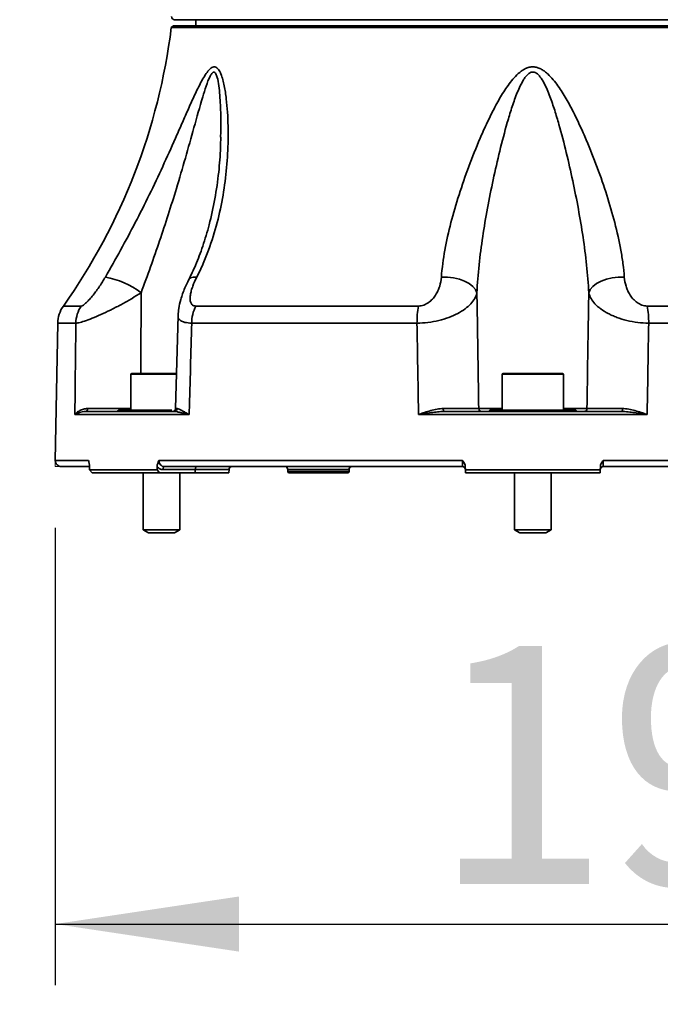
# Model space of a CAD drawing. Header units: millimetres. Extents: x 0 to 297, y 0 to 209.
# Tile 19 of 38: x 129 to 139, y 46 to 62. Entities that reach past the tile are written whole.
import ezdxf

# ---------------------------------------------------------------- set-up
doc = ezdxf.new("R2010")
doc.units = ezdxf.units.MM
doc.linetypes.add('CENTERX2', pattern=[20.32, 12.7, -2.54, 2.54, -2.54])
doc.layers.add('图层0', color=7, linetype='Continuous')
doc.styles.add('SLDTEXTSTYLE0', font='SIMSUN.TTC')
doc.styles.add('SLDTEXTSTYLE5', font='SIMSUN.TTC', dxfattribs={"bigfont": 'bigfont'})
doc.dimstyles.new('SLDDIMSTYLE0', dxfattribs={"dimtxt": 4, "dimasz": 3, "dimexe": 0, "dimexo": 0.0625, "dimgap": 1, "dimtad": 2, "dimlfac": 10, "dimrnd": 1e-09, "dimzin": 12, "dimdsep": 46, "dimtxsty": 'SLDTEXTSTYLE0', "dimsah": 1, "dimcen": 0.09, "dimadec": 0, "dimazin": 3, "dimtfac": 1, "dimtofl": 0, "dimtmove": 0, "dimatfit": 3, "dimfxl": 0, "dimfrac": 2, "dimtolj": 1, "dimtzin": 12, "dimarcsym": 0})
doc.dimstyles.new('SLDDIMSTYLE10', dxfattribs={"dimtxt": 3.5, "dimasz": 3, "dimexe": 0, "dimexo": 0.0625, "dimgap": 0.875, "dimtad": 0, "dimtih": 1, "dimtoh": 1, "dimdec": 6, "dimlfac": 2, "dimrnd": 1e-09, "dimzin": 12, "dimdsep": 46, "dimtxsty": 'SLDTEXTSTYLE0', "dimblk1": 'NONE', "dimblk2": 'NONE', "dimsah": 1, "dimcen": 0, "dimadec": 0, "dimazin": 3, "dimtfac": 1, "dimtmove": 0, "dimatfit": 3, "dimldrblk": 'NONE', "dimfxl": 0, "dimfrac": 2, "dimtolj": 1, "dimtzin": 12, "dimarcsym": 0})
doc.dimstyles.new('SLDDIMSTYLE13', dxfattribs={"dimtxt": 3.5, "dimasz": 3, "dimexe": 0, "dimexo": 0.0625, "dimgap": 0.875, "dimtad": 0, "dimtih": 1, "dimtoh": 1, "dimlfac": 2, "dimrnd": 1e-09, "dimzin": 12, "dimdsep": 46, "dimtxsty": 'SLDTEXTSTYLE0', "dimblk1": 'NONE', "dimblk2": 'NONE', "dimsah": 1, "dimcen": 0, "dimadec": 0, "dimazin": 3, "dimtol": 1, "dimtp": 0.01, "dimtfac": 1, "dimtmove": 0, "dimatfit": 3, "dimldrblk": 'NONE', "dimfxl": 0, "dimfrac": 2, "dimtolj": 1, "dimarcsym": 0})
doc.dimstyles.new('SLDDIMSTYLE4', dxfattribs={"dimtxt": 3.5, "dimasz": 3, "dimexe": 0, "dimexo": 0.0625, "dimgap": 0.875, "dimtad": 0, "dimtih": 1, "dimtoh": 1, "dimlfac": 3, "dimrnd": 1e-09, "dimzin": 12, "dimdsep": 46, "dimtxsty": 'SLDTEXTSTYLE0', "dimblk1": 'NONE', "dimblk2": 'NONE', "dimsah": 1, "dimcen": 0, "dimadec": 0, "dimazin": 3, "dimtol": 1, "dimtp": 0.03, "dimtfac": 1, "dimtmove": 0, "dimatfit": 3, "dimldrblk": 'NONE', "dimfxl": 0, "dimfrac": 2, "dimtolj": 1, "dimarcsym": 0})
doc.dimstyles.new('SLDDIMSTYLE8', dxfattribs={"dimtxt": 3.5, "dimasz": 3, "dimexe": 0, "dimexo": 0.0625, "dimgap": 0.875, "dimtad": 0, "dimtih": 1, "dimtoh": 1, "dimlfac": 3, "dimrnd": 1e-09, "dimzin": 12, "dimdsep": 46, "dimtxsty": 'SLDTEXTSTYLE0', "dimblk1": 'NONE', "dimblk2": 'NONE', "dimsah": 1, "dimcen": 0, "dimadec": 0, "dimazin": 3, "dimtfac": 1, "dimtmove": 0, "dimatfit": 3, "dimldrblk": 'NONE', "dimfxl": 0, "dimfrac": 2, "dimtolj": 1, "dimtzin": 12, "dimarcsym": 0})
doc.dimstyles.new('SLDDIMSTYLE9', dxfattribs={"dimtxt": 3.5, "dimasz": 3, "dimexe": 0, "dimexo": 0.0625, "dimgap": 0.875, "dimtad": 0, "dimtih": 1, "dimtoh": 1, "dimlfac": 2, "dimrnd": 1e-09, "dimzin": 12, "dimdsep": 46, "dimtxsty": 'SLDTEXTSTYLE0', "dimblk1": 'NONE', "dimblk2": 'NONE', "dimsah": 1, "dimcen": 0, "dimadec": 0, "dimazin": 3, "dimtfac": 1, "dimtmove": 0, "dimatfit": 3, "dimldrblk": 'NONE', "dimfxl": 0, "dimfrac": 2, "dimtolj": 1, "dimtzin": 12, "dimarcsym": 0})

# ---------------------------------------------------------------- blocks, each defined once
blk = doc.blocks.new('_D_15')
at = {"layer": '图层0'}
for p, q in [((148.908, 55.472), (148.908, 46.402)), ((129.416, 53.872), (129.416, 46.402)), ((129.416, 47.402), (148.908, 47.402))]:
    blk.add_line(p, q, dxfattribs=at)
for points in [[(129.416, 47.402), (132.416, 46.952), (132.416, 47.852)], [(148.908, 47.402), (145.908, 47.852), (145.908, 46.952)]]:
    blk.add_solid(points, dxfattribs=at)
at = {"layer": '图层0', "insert": (135.67, 52.056), "char_height": 4, "attachment_point": 1, "style": 'SLDTEXTSTYLE0'}
blk.add_mtext('195', dxfattribs=at)
blk = doc.blocks.new('SW_SYMBOL_HOLE_DEPTH')
at = {"layer": '图层0', "color": 0}
for p, q in [((0, 875), (800, 875)), ((400, 875), (400, 75)), ((100, 555), (400, 75)), ((700, 555), (400, 75))]:
    blk.add_line(p, q, dxfattribs=at)
blk = doc.blocks.new('_D_19')
at = {"layer": '图层0'}
blk.add_line((194.198, 127.557), (173.144, 127.557), dxfattribs=at)
at = {"layer": '图层0', "xscale": 0.004072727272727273, "yscale": 0.004072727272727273, "zscale": 0.004072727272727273}
blk.add_blockref('SW_SYMBOL_HOLE_DEPTH', (186.907, 127.843), dxfattribs=at)
at = {"layer": '图层0', "attachment_point": 1, "style": 'SLDTEXTSTYLE0'}
for s, insert, char_height in [('0.03', (182.252, 132.458), 2), ('+', (181.088, 132.458), 2), ('%%c', (173.144, 131.63), 3.5), ('4', (177.014, 131.63), 3.5), ('6', (190.573, 131.63), 3.5), ('0', (182.252, 130.13), 2)]:
    blk.add_mtext(s, dxfattribs=dict(at, insert=insert, char_height=char_height))
blk = doc.blocks.new('_None')
blk = doc.blocks.new('_D_23')
at = {"layer": '图层0'}
blk.add_line((235.955, 182.979), (261.78, 182.979), dxfattribs=at)
at = {"layer": '图层0', "char_height": 3.5, "attachment_point": 1}
for s, insert, style in [(' 贯穿', (251.596, 186.05), 'SLDTEXTSTYLE5'), ('6-', (237.542, 186.05), 'SLDTEXTSTYLE0'), ('%%c', (241.616, 186.05), 'SLDTEXTSTYLE0'), ('6.6', (245.486, 186.05), 'SLDTEXTSTYLE0'), ('圆周均布', (241.514, 181.977), 'SLDTEXTSTYLE5')]:
    blk.add_mtext(s, dxfattribs=dict(at, insert=insert, style=style))
blk = doc.blocks.new('_D_24')
at = {"layer": '图层0'}
blk.add_line((192.518, 91.658), (176.877, 91.658), dxfattribs=at)
at = {"layer": '图层0', "char_height": 3.5, "attachment_point": 1, "style": 'SLDTEXTSTYLE0'}
for s, insert in [('%%c', (182.987, 95.731)), ('PCD', (176.877, 95.731)), ('50', (186.857, 95.731))]:
    blk.add_mtext(s, dxfattribs=dict(at, insert=insert))
blk = doc.blocks.new('_D_25')
at = {"layer": '图层0'}
blk.add_line((200.045, 96.406), (225.667, 96.406), dxfattribs=at)
at = {"layer": '图层0', "xscale": 0.004072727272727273, "yscale": 0.004072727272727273, "zscale": 0.004072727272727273}
blk.add_blockref('SW_SYMBOL_HOLE_DEPTH', (217.927, 96.265), dxfattribs=at)
at = {"layer": '图层0', "char_height": 3.5, "attachment_point": 1}
for s, insert, style in [('4 x  M6 ', (201.632, 100.051), 'SLDTEXTSTYLE0'), (' 7', (221.593, 100.051), 'SLDTEXTSTYLE0'), ('圆周均布', (205.502, 95.978), 'SLDTEXTSTYLE5')]:
    blk.add_mtext(s, dxfattribs=dict(at, insert=insert, style=style))
blk = doc.blocks.new('_D_28')
at = {"layer": '图层0'}
blk.add_line((213.01, 48.241), (234.064, 48.241), dxfattribs=at)
at = {"layer": '图层0', "xscale": 0.004072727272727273, "yscale": 0.004072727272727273, "zscale": 0.004072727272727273}
blk.add_blockref('SW_SYMBOL_HOLE_DEPTH', (228.36, 48.527), dxfattribs=at)
at = {"layer": '图层0', "attachment_point": 1, "style": 'SLDTEXTSTYLE0'}
for s, insert, char_height in [('0.01', (223.705, 53.142), 2), ('+', (222.541, 53.142), 2), ('%%c', (214.597, 52.314), 3.5), ('6', (218.467, 52.314), 3.5), ('6', (232.027, 52.314), 3.5), ('0', (223.705, 50.814), 2)]:
    blk.add_mtext(s, dxfattribs=dict(at, insert=insert, char_height=char_height))

msp = doc.modelspace()

# ---------------------------------------------------------------- linework, layer by layer
at = {"color": 7, "linetype": 'Continuous', "lineweight": 35}
for p, q in [((137.21413696, 62.17207843), (131.36413696, 62.17207843)), ((131.71413696, 62.17207843), (131.71413696, 62.07207843)), ((143.06413696, 62.17207843), (137.21413696, 62.17207843)), ((131.34851672, 62.07207843), (131.31048225, 62.04225637)), ((143.11779167, 62.04225637), (131.31048225, 62.04225637)), ((131.34851672, 62.07207843), (143.07975721, 62.07207843)), ((131.71049054, 57.49592613), (135.34507383, 57.49592613)), ((139.08320009, 57.49592613), (142.71778338, 57.49592613)), ((131.42202649, 57.3424953), (131.38229979, 55.82104278)), ((129.45679176, 57.21577009), (129.41765844, 54.97382367)), ((135.32268511, 57.21577009), (131.64456467, 57.21577009)), ((142.78370925, 57.21577009), (139.10558882, 57.21577009)), ((130.65195914, 56.38207843), (130.65195914, 55.79207843)), ((130.66195914, 56.39207843), (131.40135637, 56.39207843)), ((136.71413696, 56.38207843), (136.71413696, 55.79207843)), ((136.72413696, 56.39207843), (137.70413696, 56.39207843)), ((137.71413696, 55.79207843), (137.71413696, 56.38207843)), ((131.60340646, 55.72295105), (129.73696342, 55.72295105)), ((129.91105256, 55.77207843), (130.46562362, 55.77207843)), ((130.45195914, 55.79207843), (130.50272283, 55.79207843)), ((130.50272283, 55.79207843), (130.60069331, 55.79207843)), ((130.56919241, 55.77207843), (131.35965533, 55.77207843)), ((130.60069331, 55.79207843), (131.31906429, 55.79207843)), ((131.35965533, 55.77207843), (131.33694427, 55.77207843)), ((139.08058, 55.72295105), (135.34769392, 55.72295105)), ((135.76553419, 55.77207843), (137.11056817, 55.77207843)), ((136.51413696, 55.79207843), (137.11616648, 55.79207843)), ((137.11616648, 55.79207843), (137.31210744, 55.79207843)), ((137.31210744, 55.79207843), (137.91413696, 55.79207843)), ((137.31770576, 55.77207843), (138.66273973, 55.77207843)), ((129.96540375, 54.87207843), (129.51764321, 54.87207843)), ((131.10976143, 54.97382367), (136.06617502, 54.97382367)), ((136.06281053, 54.87207843), (131.19943997, 54.87207843)), ((136.11285013, 54.82122065), (136.11156352, 54.87035417)), ((138.3167104, 54.87035417), (138.3154238, 54.82122065)), ((138.36209891, 54.97382367), (143.31851249, 54.97382367)), ((143.22883395, 54.87207843), (138.3654634, 54.87207843)), ((129.97691445, 54.82122065), (131.07820128, 54.82122065)), ((129.97691445, 54.82122065), (130.0203899, 54.77207843)), ((131.1203899, 54.77207843), (130.0203899, 54.77207843)), ((130.85195914, 54.77207843), (130.85195914, 53.84207696)), ((131.1203899, 54.77207843), (131.07820128, 54.82122065)), ((131.70195914, 54.77207843), (131.1203899, 54.77207843)), ((131.70263092, 54.82338727), (131.17444854, 54.82338727)), ((131.45195914, 53.84207696), (131.45195914, 54.77207843)), ((131.70263092, 54.82338727), (131.70195914, 54.77207843)), ((132.25195914, 54.77207843), (131.70195914, 54.77207843)), ((132.25195914, 54.77207843), (132.25330271, 54.82338727)), ((133.21499448, 54.82295105), (133.21553946, 54.79172938)), ((134.19273745, 54.77207843), (133.23553641, 54.77207843)), ((134.21273447, 54.79172938), (134.21327944, 54.82295105)), ((136.11285013, 54.82122065), (138.3154238, 54.82122065)), ((136.11285013, 54.82122065), (136.11413696, 54.77207843)), ((138.31413696, 54.77207843), (136.11413696, 54.77207843)), ((136.91413696, 54.77207843), (136.91413696, 53.84207696)), ((137.51413696, 53.84207696), (137.51413696, 54.77207843)), ((138.31413696, 54.77207843), (138.3154238, 54.82122065)), ((130.85195914, 53.84207696), (130.93855914, 53.79207843)), ((130.85195914, 53.84207696), (131.45195914, 53.84207696)), ((130.93855914, 53.79207843), (131.36535914, 53.79207843)), ((131.36535914, 53.79207843), (131.45195914, 53.84207696)), ((136.91413696, 53.84207696), (137.00073696, 53.79207843)), ((136.91413696, 53.84207696), (136.96391351, 53.84207696)), ((136.96391351, 53.84207696), (137.51413696, 53.84207696)), ((137.00073696, 53.79207843), (137.03614468, 53.79207843)), ((137.03614468, 53.79207843), (137.42753696, 53.79207843)), ((137.42753696, 53.79207843), (137.51413696, 53.84207696))]:
    msp.add_line(p, q, dxfattribs=at)
at = {"color": 8, "linetype": 'Continuous', "lineweight": 35}
for p, q in [((129.54861384, 57.49592613), (129.84142741, 57.49592613)), ((129.75311282, 57.21577009), (129.45679176, 57.21577009)), ((131.40181893, 56.38207843), (130.65195914, 56.38207843)), ((137.71413696, 56.38207843), (136.71413696, 56.38207843)), ((136.33098436, 55.82120581), (136.71413696, 55.82120581)), ((137.71413696, 55.82120581), (138.09728957, 55.82120581)), ((129.41765844, 54.97382367), (129.96179949, 54.97382367)), ((132.25330271, 54.82338727), (131.70263092, 54.82338727)), ((134.21327944, 54.82295105), (133.21499448, 54.82295105)), ((133.21553946, 54.79172938), (134.21273447, 54.79172938))]:
    msp.add_line(p, q, dxfattribs=at)
at = {"color": 7, "linetype": 'CENTERX2', "lineweight": 18}
msp.add_line((129.41765844, 54.97382367), (129.41588247, 54.87207843), dxfattribs=at)
at = {"color": 7, "linetype": 'Continuous', "lineweight": 18}
msp.add_line((129.51764321, 54.87207843), (129.41588247, 54.87207843), dxfattribs=at)
at = {"color": 8, "linetype": 'Continuous', "lineweight": 35, "flags": 128}
for points in [[(131.59809102, 57.9294957), (131.59953886, 57.93185813), (131.62600075, 57.95427544), (131.66922296, 57.9666186), (131.72747169, 57.96839249)], [(130.8176216, 57.71185977), (130.81404032, 56.57101945), (130.81351771, 56.39207843)]]:
    msp.add_lwpolyline(points, dxfattribs=at)
at = {"color": 7, "linetype": 'Continuous', "lineweight": 35, "flags": 128}
for points in [[(136.30108196, 57.71185977), (136.27737029, 57.76463489), (136.23479136, 57.81494298), (136.17505316, 57.86076603), (136.100552, 57.9002659), (136.01427636, 57.93185813), (135.91968705, 57.95427544), (135.82057838, 57.9666186), (135.72092592, 57.96839249)], [(138.12719196, 57.71185977), (138.15090364, 57.76463489), (138.19348257, 57.81494298), (138.25322076, 57.86076603), (138.32772193, 57.9002659), (138.41399757, 57.93185813), (138.50858687, 57.95427544), (138.60769555, 57.9666186), (138.70734801, 57.96839249)], [(131.19943997, 54.87207843), (131.19464298, 54.87114935), (131.19002426, 54.86839665), (131.18575546, 54.86392262), (131.18199521, 54.85789352), (131.17888327, 54.85053343), (131.17653527, 54.84211587), (131.17503849, 54.83295365), (131.17444854, 54.82338727)], [(131.72762235, 54.87207843), (131.72282536, 54.87114935), (131.71820664, 54.86839665), (131.71393784, 54.86392262), (131.71017759, 54.85789352), (131.70706565, 54.85053343), (131.70471766, 54.84211587), (131.70322087, 54.83295365), (131.70263092, 54.82338727)]]:
    msp.add_lwpolyline(points, dxfattribs=at)
at = {"color": 7, "linetype": 'Continuous', "lineweight": 35}
for centre, radius, start, end in [((131.36413696, 62.22207843), 0.05, 180, 270), ((121.38657857, 63.273571), 10, 324.706538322, 352.927137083), ((129.99596921, 56.63495854), 1.35455856, 52.657150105, 79.86790697), ((129.95671561, 57.20704389), 0.5, 144.706538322, 179), ((130.26643502, 57.20795157), 0.51338174, 145.879412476, 179.127383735), ((132.28494114, 57.21291253), 0.64038284, 153.77199377, 179.744330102), ((137.05335083, 57.21843623), 1.73066777, 170.773548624, 180.088265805), ((137.3749231, 57.21843623), 1.73066777, 359.911734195, 9.226451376), ((130.66195914, 56.38207843), 0.01, 90, 180), ((136.72413696, 56.38207843), 0.01, 90, 180), ((137.70413696, 56.38207843), 0.01, 0, 90), ((129.90227142, 55.81534242), 0.04414614, 281.473266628, 7.153335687), ((131.3326681, 55.82207842), 0.04999999, 270.065186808, 0.320671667), ((131.35887513, 55.82125136), 0.04917912, 270.909002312, 359.520430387), ((135.80746105, 55.80979469), 0.05639484, 168.705503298, 221.973690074), ((136.38075551, 55.82185334), 0.04977537, 180.745387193, 269.754829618), ((138.04751841, 55.82185334), 0.04977537, 270.245170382, 359.254612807), ((138.62081288, 55.80979469), 0.05639484, 318.026309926, 11.294496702), ((130.41195914, 55.82207843), 0.05, 270, 323.130102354), ((130.46510948, 55.81744093), 0.04536541, 270.649357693, 326.008406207), ((130.56754714, 55.80947748), 0.03743522, 272.518951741, 332.304173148), ((136.47413696, 55.82207843), 0.05, 270, 323.130102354), ((137.08667093, 55.78955117), 0.02960363, 323.827173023, 4.897296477), ((137.341603, 55.78955117), 0.02960363, 175.102703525, 216.172826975), ((137.95413696, 55.82207843), 0.05, 216.869897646, 270), ((129.51764321, 54.97207843), 0.1, 179, 270), ((132.30328557, 54.82207843), 0.05, 90, 178.5), ((133.1650021, 54.82207843), 0.05, 1, 90), ((134.26327183, 54.82207843), 0.05, 90, 179), ((136.06281053, 54.82207843), 0.05, 1.5, 90), ((138.3654634, 54.82207843), 0.05, 90, 178.5), ((133.23553641, 54.79207843), 0.02, 181, 270), ((134.19273751, 54.79207843), 0.02, 270, 359)]:
    msp.add_arc(centre, radius, start, end, dxfattribs=at)
for centre, major_axis, start_param, end_param in [((142.33239164, -378.15174763), (-7.68055103, 586.44921379), 0.7399106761, 0.7400349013), ((132.09588229, -378.15174763), (7.68055103, 586.44921379), 0.7403533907, 0.7404776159)]:
    msp.add_ellipse(centre, major_axis=major_axis, ratio=0.0169017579, start_param=start_param, end_param=end_param, dxfattribs=at)
for points, knots in [([(130.23426064, 57.96839249), (130.31858982, 58.11455812), (130.40177841, 58.26168039), (130.56488843, 58.55818819), (130.64482293, 58.7075682), (130.8011224, 59.00865283), (130.87749038, 59.1603563), (131.02676422, 59.4659745), (131.09984799, 59.6202997), (131.2418062, 59.92799959), (131.31075688, 60.08155783), (131.41223916, 60.31086647), (131.44574793, 60.38712572), (131.51245676, 60.53905693), (131.54565395, 60.61474014), (131.6120093, 60.76445002), (131.64518238, 60.83856645), (131.71253965, 60.98419157), (131.746739, 61.05592037), (131.80007895, 61.15834569), (131.81828066, 61.19173278), (131.85566022, 61.25498952), (131.8748323, 61.28494591), (131.90511153, 61.32532295), (131.91553198, 61.33807789), (131.93676025, 61.36091091), (131.94755538, 61.37099799), (131.96967947, 61.3874897), (131.98077855, 61.39368883), (132.00280841, 61.40098072), (132.01390944, 61.40202376), (132.03485009, 61.3985226), (132.04488939, 61.39401683), (132.06362322, 61.38051843), (132.07221949, 61.37167888), (132.08825092, 61.35091511), (132.09568755, 61.33894809), (132.10933109, 61.3133405), (132.11559778, 61.29962321), (132.13315194, 61.25648668), (132.14325782, 61.22494446), (132.16107873, 61.15982485), (132.16880817, 61.1261987), (132.1895646, 61.0233451), (132.20020235, 60.95218888), (132.21741207, 60.8073623), (132.22392536, 60.73362848), (132.2336181, 60.58457857), (132.23676485, 60.50945986), (132.24005678, 60.35922116), (132.24020408, 60.28397135), (132.23642367, 60.05811451), (132.22830872, 59.90741655), (132.20084073, 59.60646476), (132.181471, 59.45619864), (132.13031601, 59.15629866), (132.09853396, 59.006663), (132.02049252, 58.70793778), (131.97425206, 58.55885212), (131.89157665, 58.335332), (131.86186007, 58.26106716), (131.79809278, 58.11390406), (131.76399495, 58.04087379), (131.72747169, 57.96839249)], [0, 0, 0, 0, 0.0625, 0.0625, 0.125, 0.125, 0.1875, 0.1875, 0.25, 0.25, 0.3125, 0.3125, 0.34375, 0.34375, 0.375, 0.375, 0.40625, 0.40625, 0.4375, 0.4375, 0.453125, 0.453125, 0.46875, 0.46875, 0.4765625, 0.4765625, 0.484375, 0.484375, 0.4921875, 0.4921875, 0.5, 0.5, 0.5078125, 0.5078125, 0.515625, 0.515625, 0.5234375, 0.5234375, 0.53125, 0.53125, 0.546875, 0.546875, 0.5625, 0.5625, 0.59375, 0.59375, 0.625, 0.625, 0.65625, 0.65625, 0.6875, 0.6875, 0.75, 0.75, 0.8125, 0.8125, 0.875, 0.875, 0.9375, 0.9375, 0.96875, 0.96875, 1, 1, 1, 1]), ([(135.72092592, 57.96839249), (135.73160237, 58.11455812), (135.7515771, 58.26168039), (135.80502273, 58.55818819), (135.83853722, 58.7075682), (135.91623242, 59.00865283), (135.96042655, 59.1603563), (136.05796427, 59.4659745), (136.11146316, 59.6202997), (136.22622374, 59.92799959), (136.28747689, 60.08155783), (136.38610511, 60.31086647), (136.4201212, 60.38712572), (136.49094388, 60.53905693), (136.52774563, 60.61474014), (136.60481125, 60.76445002), (136.64507117, 60.83856645), (136.73111847, 60.98419157), (136.77688172, 61.05592037), (136.85284804, 61.15834569), (136.87952054, 61.19173278), (136.93629152, 61.25498952), (136.96635416, 61.28494591), (137.01597912, 61.32532295), (137.03340853, 61.33807789), (137.06981251, 61.36091091), (137.08875871, 61.37099799), (137.12870924, 61.3874897), (137.1493066, 61.39368883), (137.19148589, 61.40098072), (137.21342038, 61.40202376), (137.25620302, 61.3985226), (137.2774411, 61.39401683), (137.31841011, 61.38051843), (137.33790566, 61.37167888), (137.37543555, 61.35091511), (137.39348497, 61.33894809), (137.42765063, 61.3133405), (137.44390635, 61.29962321), (137.49087058, 61.25648668), (137.51994839, 61.22494446), (137.57442123, 61.15982485), (137.59985334, 61.1261987), (137.67273405, 61.0233451), (137.71684281, 60.95218888), (137.80042017, 60.8073623), (137.83978489, 60.73362848), (137.91536047, 60.58457857), (137.95143344, 60.50945986), (138.0207074, 60.35922116), (138.05396024, 60.28397135), (138.15029433, 60.05811451), (138.21000815, 59.90741655), (138.32165529, 59.60646476), (138.37355341, 59.45619864), (138.46901273, 59.15629866), (138.5125731, 59.006663), (138.58962313, 58.70793778), (138.6231344, 58.55885212), (138.66341966, 58.335332), (138.67512042, 58.26106716), (138.69442448, 58.11390406), (138.70205372, 58.04087379), (138.70734801, 57.96839249)], [0, 0, 0, 0, 0.0625, 0.0625, 0.125, 0.125, 0.1875, 0.1875, 0.25, 0.25, 0.3125, 0.3125, 0.34375, 0.34375, 0.375, 0.375, 0.40625, 0.40625, 0.4375, 0.4375, 0.453125, 0.453125, 0.46875, 0.46875, 0.4765625, 0.4765625, 0.484375, 0.484375, 0.4921875, 0.4921875, 0.5, 0.5, 0.5078125, 0.5078125, 0.515625, 0.515625, 0.5234375, 0.5234375, 0.53125, 0.53125, 0.546875, 0.546875, 0.5625, 0.5625, 0.59375, 0.59375, 0.625, 0.625, 0.65625, 0.65625, 0.6875, 0.6875, 0.75, 0.75, 0.8125, 0.8125, 0.875, 0.875, 0.9375, 0.9375, 0.96875, 0.96875, 1, 1, 1, 1]), ([(138.12719196, 57.71185977), (138.12045017, 57.86188226), (138.10827302, 58.0130997), (138.07610753, 58.31722157), (138.0561794, 58.46946437), (137.98774282, 58.92693915), (137.93090015, 59.23296207), (137.83292147, 59.69336693), (137.79807052, 59.8470546), (137.72334035, 60.15462782), (137.6835516, 60.30853101), (137.617969, 60.53905356), (137.59513027, 60.61574935), (137.54657835, 60.76814997), (137.52091567, 60.84392803), (137.47838638, 60.95625673), (137.46352651, 60.99347266), (137.43161474, 61.06715445), (137.41457564, 61.10370547), (137.37652438, 61.17507383), (137.35590181, 61.20973231), (137.31816233, 61.25730724), (137.30428526, 61.27251399), (137.28089017, 61.2917553), (137.27263221, 61.29759952), (137.25466783, 61.30749203), (137.24505581, 61.31143592), (137.22505751, 61.31611376), (137.21448438, 61.31680953), (137.1939946, 61.31453991), (137.18420396, 61.31170744), (137.16532438, 61.30342041), (137.15642391, 61.29803556), (137.13982368, 61.28590866), (137.13213811, 61.27920017), (137.11028688, 61.25781026), (137.0972625, 61.2418148), (137.07343852, 61.20888461), (137.06255928, 61.19180928), (137.03176146, 61.13950067), (137.01362301, 61.10315129), (136.97979441, 61.02935838), (136.96418948, 60.99193739), (136.91970776, 60.87876087), (136.89315599, 60.80220796), (136.84316913, 60.64845833), (136.81979453, 60.57115649), (136.75272697, 60.33854479), (136.71207287, 60.18269958), (136.63575798, 59.87102637), (136.60016929, 59.71507051), (136.53342483, 59.40318982), (136.5023, 59.24727888), (136.44509795, 58.93694644), (136.41898558, 58.78235657), (136.37275298, 58.47440129), (136.35262375, 58.32103655), (136.32020648, 58.01554228), (136.30789265, 57.86341517), (136.30108196, 57.71185977)], [0, 0, 0, 0, 0.0625, 0.0625, 0.125, 0.125, 0.25, 0.25, 0.3125, 0.3125, 0.375, 0.375, 0.40625, 0.40625, 0.4375, 0.4375, 0.453125, 0.453125, 0.46875, 0.46875, 0.484375, 0.484375, 0.4921875, 0.4921875, 0.49609375, 0.49609375, 0.5, 0.5, 0.50390625, 0.50390625, 0.5078125, 0.5078125, 0.51171875, 0.51171875, 0.515625, 0.515625, 0.5234375, 0.5234375, 0.53125, 0.53125, 0.546875, 0.546875, 0.5625, 0.5625, 0.59375, 0.59375, 0.625, 0.625, 0.6875, 0.6875, 0.75, 0.75, 0.8125, 0.8125, 0.875, 0.875, 0.9375, 0.9375, 1, 1, 1, 1]), ([(132.11810075, 60.2517286), (132.11750898, 60.19603028), (132.11550111, 60.00704583), (132.08784687, 59.67078386), (132.0281759, 59.24830417), (131.93979159, 58.84329443), (131.83181527, 58.48206354), (131.72145092, 58.18448938), (131.63483845, 58.00600247), (131.59770264, 57.92947473)], [0, 0, 0, 0, 0.0709757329, 0.2408207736, 0.4250822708, 0.6067309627, 0.7589044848, 0.8966283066, 1, 1, 1, 1]), ([(129.84142741, 57.49592613), (129.84972849, 57.49592613), (129.86191468, 57.50152676), (129.88375765, 57.51653235), (129.89171359, 57.5226829), (129.90818572, 57.53652929), (129.91676191, 57.54426146), (129.94333636, 57.56956626), (129.96170756, 57.58878961), (129.9985698, 57.62996966), (130.01725789, 57.65216646), (130.05383726, 57.69783144), (130.07197001, 57.72159564), (130.10717922, 57.76974181), (130.12421781, 57.79405806), (130.17384454, 57.86766742), (130.20496438, 57.91761402), (130.23426064, 57.96839249)], [0, 0, 0, 0, 0.125, 0.125, 0.1875, 0.1875, 0.25, 0.25, 0.375, 0.375, 0.5, 0.5, 0.625, 0.625, 0.75, 0.75, 1, 1, 1, 1]), ([(131.59838713, 57.92646032), (131.57588402, 57.88117449), (131.52265635, 57.77405776), (131.46780598, 57.617084), (131.43077314, 57.4685898), (131.42536372, 57.38037868), (131.42307641, 57.34307972)], [0, 0, 0, 0, 0.2397629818, 0.5671227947, 0.8169633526, 1, 1, 1, 1]), ([(131.72747169, 57.96839249), (131.70186861, 57.91758257), (131.67980841, 57.86760673), (131.65285578, 57.79395705), (131.64491165, 57.76962796), (131.63159019, 57.72145753), (131.6262545, 57.69769389), (131.61920129, 57.65226606), (131.61741173, 57.63042189), (131.61862253, 57.58896787), (131.62165977, 57.56960843), (131.63427763, 57.53602139), (131.6440336, 57.52158483), (131.66471879, 57.50650701), (131.67269473, 57.50254586), (131.69025123, 57.49728896), (131.69990013, 57.49592613), (131.71049054, 57.49592613)], [0, 0, 0, 0, 0.25, 0.25, 0.375, 0.375, 0.5, 0.5, 0.625, 0.625, 0.75, 0.75, 0.875, 0.875, 0.9375, 0.9375, 1, 1, 1, 1]), ([(135.34507383, 57.49592613), (135.37448233, 57.49592613), (135.40449886, 57.50152676), (135.44693035, 57.51653235), (135.46082389, 57.5226829), (135.48714832, 57.53652929), (135.4997067, 57.54426146), (135.53581776, 57.56956626), (135.55719157, 57.58878961), (135.59530666, 57.62996966), (135.61220994, 57.65216646), (135.64169745, 57.69783144), (135.65448287, 57.72159564), (135.67636875, 57.76974181), (135.68546433, 57.79405806), (135.70814625, 57.86766742), (135.71721688, 57.91761402), (135.72092592, 57.96839249)], [0, 0, 0, 0, 0.125, 0.125, 0.1875, 0.1875, 0.25, 0.25, 0.375, 0.375, 0.5, 0.5, 0.625, 0.625, 0.75, 0.75, 1, 1, 1, 1]), ([(138.70734801, 57.96839249), (138.71105935, 57.91758257), (138.72013867, 57.86760673), (138.74284458, 57.79395705), (138.75195004, 57.76962796), (138.77386077, 57.72145753), (138.78666389, 57.69769389), (138.81600108, 57.65226606), (138.83258621, 57.63042189), (138.87088042, 57.58896787), (138.89242467, 57.56960843), (138.94029767, 57.53602139), (138.96705889, 57.52158483), (139.00969122, 57.50650701), (139.02444555, 57.50254586), (139.05374402, 57.49728896), (139.06844471, 57.49592613), (139.08320009, 57.49592613)], [0, 0, 0, 0, 0.25, 0.25, 0.375, 0.375, 0.5, 0.5, 0.625, 0.625, 0.75, 0.75, 0.875, 0.875, 0.9375, 0.9375, 1, 1, 1, 1]), ([(130.8176216, 57.71185977), (130.76951954, 57.68090855), (130.72028887, 57.65054184), (130.6196496, 57.5909058), (130.5682416, 57.56163653), (130.46312879, 57.50417036), (130.4092902, 57.47593112), (130.30337678, 57.42268091), (130.25128763, 57.39763097), (130.14912926, 57.35072821), (130.10007571, 57.32934936), (130.00764121, 57.29127292), (129.96380417, 57.27441226), (129.88567499, 57.24681876), (129.85078599, 57.23586932), (129.79297177, 57.22076075), (129.76969678, 57.21649868), (129.75311282, 57.21577009)], [0, 0, 0, 0, 0.125, 0.125, 0.25, 0.25, 0.375, 0.375, 0.5, 0.5, 0.625, 0.625, 0.75, 0.75, 0.875, 0.875, 1, 1, 1, 1]), ([(136.30108196, 57.71185977), (136.29370385, 57.68090855), (136.2816048, 57.65054184), (136.24820197, 57.5909058), (136.22690181, 57.56163653), (136.17433136, 57.50417036), (136.14287515, 57.47593112), (136.0713095, 57.42268091), (136.03131974, 57.39763097), (135.94219259, 57.35072821), (135.89389605, 57.32934936), (135.79065335, 57.29127292), (135.73504963, 57.27441226), (135.62061733, 57.24681876), (135.56092597, 57.23586932), (135.44164576, 57.22076075), (135.38139743, 57.21649868), (135.32268511, 57.21577009)], [0, 0, 0, 0, 0.125, 0.125, 0.25, 0.25, 0.375, 0.375, 0.5, 0.5, 0.625, 0.625, 0.75, 0.75, 0.875, 0.875, 1, 1, 1, 1]), ([(136.30108196, 57.71185977), (136.30704475, 57.33157967), (136.31303863, 56.95129957), (136.31906378, 56.57101945), (136.32302379, 56.32108158), (136.3269973, 56.07114369), (136.33098436, 55.82120581)], [0.010401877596, 0.010401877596, 0.010401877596, 0.010401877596, 0.021812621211, 0.021812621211, 0.021812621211, 0.029312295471, 0.029312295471, 0.029312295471, 0.029312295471]), ([(138.09728957, 55.82120581), (138.1063294, 56.38788798), (138.11529957, 56.95457014), (138.12420063, 57.52125228), (138.12519861, 57.58478811), (138.12619572, 57.64832394), (138.12719196, 57.71185977)], [0.000491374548, 0.000491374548, 0.000491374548, 0.000491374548, 0.017495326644, 0.017495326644, 0.017495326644, 0.019401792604, 0.019401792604, 0.019401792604, 0.019401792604]), ([(139.10558882, 57.21577009), (139.04678848, 57.21649977), (138.98734247, 57.2206808), (138.86719253, 57.23587853), (138.80807889, 57.24671492), (138.69270064, 57.27454055), (138.6380511, 57.29112261), (138.56024668, 57.3198046), (138.53488338, 57.33007079), (138.48659549, 57.35144333), (138.46357494, 57.36257463), (138.39765756, 57.39725577), (138.35787699, 57.42208191), (138.30417564, 57.46192119), (138.28729808, 57.47563924), (138.25622184, 57.5033437), (138.24191695, 57.51740519), (138.20251864, 57.56021567), (138.18091249, 57.58958714), (138.14683309, 57.65007241), (138.13457413, 57.68089155), (138.12719196, 57.71185977)], [0, 0, 0, 0, 0.125, 0.125, 0.25, 0.25, 0.375, 0.375, 0.4375, 0.4375, 0.5, 0.5, 0.625, 0.625, 0.6875, 0.6875, 0.75, 0.75, 0.875, 0.875, 1, 1, 1, 1]), ([(129.73696342, 55.72295105), (129.73713908, 55.73932684), (129.73731479, 55.75570263), (129.73749055, 55.77207843), (129.7426556, 56.2533076), (129.74786355, 56.73453819), (129.75311282, 57.21577009)], [-0.000491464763, -0.000491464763, -0.000491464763, -0.000491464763, 0, 0, 0, 0.014442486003, 0.014442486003, 0.014442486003, 0.014442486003]), ([(131.64456467, 57.21577009), (131.63133832, 56.73453819), (131.61807232, 56.2533076), (131.6047651, 55.77207843), (131.60431226, 55.75570263), (131.60385938, 55.73932684), (131.60340646, 55.72295105)], [0.001563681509, 0.001563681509, 0.001563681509, 0.001563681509, 0.016006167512, 0.016006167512, 0.016006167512, 0.016497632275, 0.016497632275, 0.016497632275, 0.016497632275]), ([(135.34769392, 55.72295105), (135.34741666, 55.73932684), (135.34713949, 55.75570263), (135.34686242, 55.77207843), (135.33872024, 56.2533076), (135.3306622, 56.73453819), (135.32268511, 57.21577009)], [-0.000491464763, -0.000491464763, -0.000491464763, -0.000491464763, 0, 0, 0, 0.014442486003, 0.014442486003, 0.014442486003, 0.014442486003]), ([(139.10558882, 57.21577009), (139.09761173, 56.73453819), (139.08955369, 56.2533076), (139.08141151, 55.77207843), (139.08113444, 55.75570263), (139.08085727, 55.73932684), (139.08058, 55.72295105)], [0.001563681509, 0.001563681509, 0.001563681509, 0.001563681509, 0.016006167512, 0.016006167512, 0.016006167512, 0.016497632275, 0.016497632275, 0.016497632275, 0.016497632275]), ([(129.94607395, 55.82083973), (129.92069881, 55.82085842), (129.89745802, 55.81688354), (129.85467617, 55.80488188), (129.83504811, 55.79668531), (129.80015333, 55.77815472), (129.78479267, 55.76779744), (129.76465514, 55.7514394), (129.7584296, 55.7458456), (129.74694681, 55.7344815), (129.74166, 55.7286713), (129.73696342, 55.72295105)], [0, 0, 0, 0, 0.25, 0.25, 0.5, 0.5, 0.75, 0.75, 0.875, 0.875, 1, 1, 1, 1]), ([(131.40805252, 55.82083973), (131.41694466, 55.82085842), (131.42782134, 55.81688354), (131.45345882, 55.80488188), (131.46833675, 55.79668531), (131.50131092, 55.77815472), (131.51942222, 55.76779744), (131.54905466, 55.7514394), (131.5593447, 55.7458456), (131.58077581, 55.7344815), (131.59199778, 55.7286713), (131.60340646, 55.72295105)], [0, 0, 0, 0, 0.25, 0.25, 0.5, 0.5, 0.75, 0.75, 0.875, 0.875, 1, 1, 1, 1]), ([(135.75215838, 55.82083973), (135.71789111, 55.82085842), (135.68377365, 55.81688354), (135.61535431, 55.80488188), (135.58084832, 55.79668531), (135.51297937, 55.77815472), (135.47950741, 55.76779744), (135.42973745, 55.7514394), (135.41322187, 55.7458456), (135.38030797, 55.7344815), (135.36379918, 55.7286713), (135.34769392, 55.72295105)], [0, 0, 0, 0, 0.25, 0.25, 0.5, 0.5, 0.75, 0.75, 0.875, 0.875, 1, 1, 1, 1]), ([(135.75215838, 55.82083973), (135.82780677, 55.82079846), (135.89857008, 55.82077571), (135.9975333, 55.82076884), (136.02923802, 55.82077126), (136.08813334, 55.82078524), (136.1156082, 55.82079676), (136.16660494, 55.82082886), (136.19028699, 55.82084969), (136.23234624, 55.82089954), (136.25081897, 55.82092852), (136.29870423, 55.82102738), (136.3206607, 55.82111017), (136.33098436, 55.82120581)], [0, 0, 0, 0, 0.25, 0.25, 0.375, 0.375, 0.5, 0.5, 0.625, 0.625, 0.75, 0.75, 1, 1, 1, 1]), ([(138.09728957, 55.82120581), (138.10761325, 55.82111017), (138.12889605, 55.82102922), (138.17693465, 55.82092937), (138.19571571, 55.82089986), (138.23755132, 55.82085013), (138.2607292, 55.82082961), (138.31161403, 55.82079727), (138.33957999, 55.82078543), (138.39868471, 55.8207713), (138.42983508, 55.82076889), (138.52799434, 55.82077538), (138.60046677, 55.82079846), (138.67611554, 55.82083973)], [0, 0, 0, 0, 0.25, 0.25, 0.375, 0.375, 0.5, 0.5, 0.625, 0.625, 0.75, 0.75, 1, 1, 1, 1]), ([(138.67611554, 55.82083973), (138.71038282, 55.82085842), (138.74450028, 55.81688354), (138.81291962, 55.80488188), (138.8474256, 55.79668531), (138.91529456, 55.77815472), (138.94876651, 55.76779744), (138.99853648, 55.7514394), (139.01505206, 55.7458456), (139.04796596, 55.7344815), (139.06447475, 55.7286713), (139.08058, 55.72295105)], [0, 0, 0, 0, 0.25, 0.25, 0.5, 0.5, 0.75, 0.75, 0.875, 0.875, 1, 1, 1, 1]), ([(129.91105256, 55.77207843), (129.8916782, 55.77207843), (129.87362922, 55.77001272), (129.83990697, 55.76390317), (129.82421206, 55.75979654), (129.79526792, 55.75050824), (129.78199749, 55.74531343), (129.7577486, 55.7344068), (129.7467428, 55.72867147), (129.73696342, 55.72295105)], [0, 0, 0, 0, 0.25, 0.25, 0.5, 0.5, 0.75, 0.75, 1, 1, 1, 1]), ([(130.56919241, 55.77207843), (130.54963134, 55.77207843), (130.53112678, 55.77196399), (130.49660188, 55.77196408), (130.48056318, 55.77207843), (130.46562362, 55.77207843)], [0, 0, 0, 0, 0.5, 0.5, 1, 1, 1, 1]), ([(131.35965533, 55.77207843), (131.37571183, 55.77207843), (131.39294054, 55.77001272), (131.42961681, 55.76390317), (131.44910352, 55.75979654), (131.4899526, 55.75050824), (131.5113296, 55.74531343), (131.55597235, 55.7344068), (131.57931401, 55.72867147), (131.60340646, 55.72295105)], [0, 0, 0, 0, 0.25, 0.25, 0.5, 0.5, 0.75, 0.75, 1, 1, 1, 1]), ([(135.76553419, 55.77207843), (135.73010334, 55.77207843), (135.69482564, 55.77001272), (135.62442712, 55.76390317), (135.5892455, 55.75979654), (135.51945228, 55.75050824), (135.48480486, 55.74531343), (135.41591321, 55.7344068), (135.38156575, 55.72867147), (135.34769392, 55.72295105)], [0, 0, 0, 0, 0.25, 0.25, 0.5, 0.5, 0.75, 0.75, 1, 1, 1, 1]), ([(137.31770576, 55.77207843), (137.28320397, 55.77207843), (137.24863197, 55.77196399), (137.17957928, 55.77196408), (137.14506729, 55.77207843), (137.11056817, 55.77207843)], [0, 0, 0, 0, 0.5, 0.5, 1, 1, 1, 1]), ([(138.66273973, 55.77207843), (138.69817059, 55.77207843), (138.73344828, 55.77001272), (138.8038468, 55.76390317), (138.83902842, 55.75979654), (138.90882164, 55.75050824), (138.94346907, 55.74531343), (139.01236071, 55.7344068), (139.04670817, 55.72867147), (139.08058, 55.72295105)], [0, 0, 0, 0, 0.25, 0.25, 0.5, 0.5, 0.75, 0.75, 1, 1, 1, 1]), ([(129.97718044, 54.87035417), (129.97728558, 54.88976901), (129.97531895, 54.90840621), (129.96957794, 54.94266486), (129.96576086, 54.95849081), (129.96179949, 54.97382367)], [0, 0, 0, 0, 0.5, 0.5, 1, 1, 1, 1]), ([(131.07975388, 54.87035417), (131.08036742, 54.88976901), (131.08437894, 54.90840621), (131.09536065, 54.94266486), (131.10241608, 54.95849081), (131.10976143, 54.97382367)], [0, 0, 0, 0, 0.5, 0.5, 1, 1, 1, 1]), ([(131.17444854, 54.82338727), (131.16549893, 54.82338727), (131.1567147, 54.82442047), (131.13946495, 54.82847794), (131.13090615, 54.83155575), (131.10658102, 54.84358533), (131.09189764, 54.85538222), (131.07975388, 54.87035417)], [0, 0, 0, 0, 0.25, 0.25, 0.5, 0.5, 1, 1, 1, 1]), ([(131.10976143, 54.97382367), (131.10921396, 54.96034637), (131.11122052, 54.94689052), (131.11978737, 54.92227251), (131.12644936, 54.91088857), (131.14316098, 54.89216813), (131.15328117, 54.88469868), (131.17543138, 54.87465008), (131.18730329, 54.87207843), (131.19943997, 54.87207843)], [0, 0, 0, 0, 0.25, 0.25, 0.5, 0.5, 0.75, 0.75, 1, 1, 1, 1]), ([(136.06281053, 54.87207843), (136.06379394, 54.87207843), (136.06465283, 54.87465008), (136.06604946, 54.88469868), (136.06657486, 54.89216813), (136.06720039, 54.91088857), (136.06730134, 54.92227251), (136.0670602, 54.94689052), (136.06671801, 54.96034637), (136.06617502, 54.97382367)], [0, 0, 0, 0, 0.25, 0.25, 0.5, 0.5, 0.75, 0.75, 1, 1, 1, 1]), ([(136.11156352, 54.87035417), (136.11105513, 54.88976901), (136.10507697, 54.90840621), (136.08835425, 54.94266486), (136.07748175, 54.95849081), (136.06617502, 54.97382367)], [0, 0, 0, 0, 0.5, 0.5, 1, 1, 1, 1]), ([(138.3167104, 54.87035417), (138.3172188, 54.88976901), (138.32319696, 54.90840621), (138.33991967, 54.94266486), (138.35079218, 54.95849081), (138.36209891, 54.97382367)], [0, 0, 0, 0, 0.5, 0.5, 1, 1, 1, 1]), ([(138.36209891, 54.97382367), (138.36155592, 54.96034637), (138.36121373, 54.94689052), (138.36097259, 54.92227251), (138.36107353, 54.91088857), (138.36169906, 54.89216813), (138.36222446, 54.88469868), (138.36362109, 54.87465008), (138.36447998, 54.87207843), (138.3654634, 54.87207843)], [0, 0, 0, 0, 0.25, 0.25, 0.5, 0.5, 0.75, 0.75, 1, 1, 1, 1])]:
    msp.add_open_spline(points, degree=3, knots=knots, dxfattribs=at)
at = {"color": 8, "linetype": 'Continuous', "lineweight": 35}
for points, knots in [([(132.11596078, 60.25178602), (132.11850658, 60.33397772), (132.12439017, 60.52393058), (132.11348523, 60.81921516), (132.09326746, 61.07835807), (132.06148654, 61.24260615), (132.03396732, 61.30235202), (132.01532651, 61.31577898), (132.0005786, 61.31692003), (131.98694907, 61.30958208), (131.96671829, 61.28816932), (131.92711323, 61.22061122), (131.87854364, 61.08702215), (131.79095548, 60.80749796), (131.637206, 60.24806901), (131.41371789, 59.46041973), (131.1704248, 58.7005188), (130.97315757, 58.13338564), (130.86946217, 57.85235551), (130.8176216, 57.71185977)], [0, 0, 0, 0, 0.0505967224, 0.1169338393, 0.1836763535, 0.2143986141, 0.228496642, 0.2350215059, 0.2386328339, 0.2458633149, 0.2504392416, 0.2634421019, 0.3009252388, 0.3387586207, 0.4424592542, 0.6467483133, 0.8223929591, 0.9112086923, 1, 1, 1, 1]), ([(131.64456467, 57.21577009), (131.60405885, 57.2185663), (131.52606773, 57.22395022), (131.45164389, 57.26259471), (131.41088826, 57.3002289), (131.42601493, 57.33720471), (131.42811353, 57.34233455)], [0, 0, 0, 0, 0.2955567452, 0.5690738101, 0.9402154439, 1, 1, 1, 1]), ([(129.94607395, 55.82083973), (130.01635906, 55.82080678), (130.15692938, 55.82074089), (130.41165917, 55.82081481), (130.57644595, 55.82096347), (130.65195914, 55.8210316)], [0, 0, 0, 0, 0.3513870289, 0.702774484, 1, 1, 1, 1]), ([(131.39196202, 55.82078912), (131.38883843, 55.82078717), (131.38167712, 55.82078271), (131.396312, 55.82081471), (131.40613033, 55.82083563), (131.40805252, 55.82083973)], [0, 0, 0, 0, 0.3835340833, 0.8793108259, 1, 1, 1, 1])]:
    msp.add_open_spline(points, degree=3, knots=knots, dxfattribs=at)
msp.add_open_spline([(129.96406334, 54.95080229), (129.96255085, 54.95839127), (129.96179691, 54.96606514), (129.96179949, 54.97382367)], degree=3, dxfattribs=at)

# ---------------------------------------------------------------- dimensions: what is measured, and where the dimension line sits
at = {"layer": '图层0'}
for p1, text, dimstyle, picture, middle in [((1.46060327, 1.0908017), '6-<> 贯穿\\P圆周均布', 'SLDDIMSTYLE8', '_D_23', (249.66142151, 182.47775125)), ((0.85078275, 0.60083071), '<>{\\fGDT;x}6', 'SLDDIMSTYLE4', '_D_19', (182.87726743, 130.09385102)), ((13.95363474, 4.85164052), 'PCD<>', 'SLDDIMSTYLE9', '_D_24', (183.90369813, 94.19487869)), ((1.71107887, 0.48550752), '<>{\\fGDT;x}6', 'SLDDIMSTYLE13', '_D_28', (224.33050983, 50.77781426))]:
    dim = msp.add_diameter_dim_2p(p1=p1, p2=(0, 0), text=text, dimstyle=dimstyle, dxfattribs=at)
    dim.commit()
    dim.dimension.update_dxf_attribs({"geometry": picture, "text_midpoint": middle, "dimtype": 163})
dim = msp.add_diameter_dim_2p(p1=(1.40860419, 0.55717158), p2=(0, 0), text='4 x  M6 {\\fGDT;x} 7\\P圆周均布\\P', dimstyle='SLDDIMSTYLE10', override={"dimpost": '<>'}, dxfattribs=at)
dim.commit()
dim.dimension.update_dxf_attribs({"geometry": '_D_25', "text_midpoint": (213.64954075, 96.19188409), "dimtype": 163})
dim = msp.add_linear_dim(base=(148.90815849, 47.40179621), p1=(129.41588247, 54.87207843), p2=(148.90815849, 56.47207843), dimstyle='SLDDIMSTYLE0', dxfattribs=at)
dim.commit()
dim.dimension.update_dxf_attribs({"geometry": '_D_15', "text_midpoint": (139.16202048, 47.40179621), "dimtype": 160})

doc.saveas('drawing.dxf')
